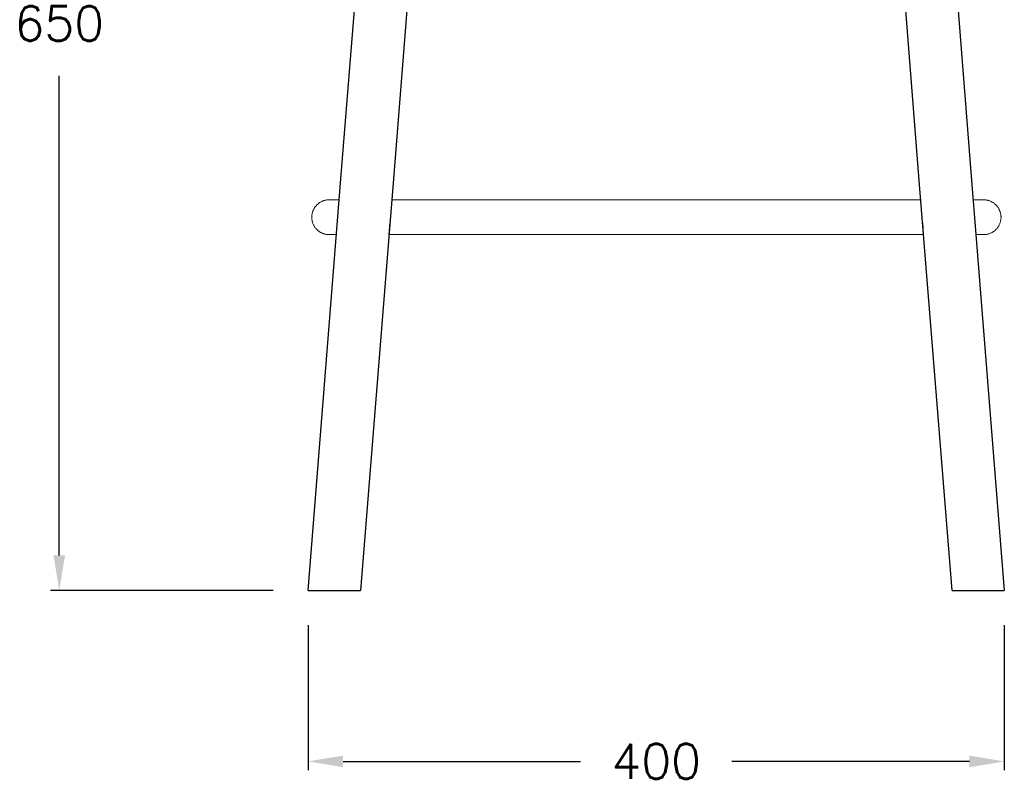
# Model space of a CAD drawing. Extents: x 27574 to 28855, y 11051 to 12487.
# Tile 4 of 6: x 28290 to 28855, y 11051 to 11489. Entities that reach past the tile are written whole.
import ezdxf

# ---------------------------------------------------------------- set-up
doc = ezdxf.new("R2010")
doc.units = 0
doc.header["$LTSCALE"] = 0.5
doc.layers.get('DEFPOINTS').update_dxf_attribs({"linetype": 'CONTINUOUS'})
doc.layers.add('2D$Visibile$Curve', color=7, linetype='CONTINUOUS', lineweight=25, true_color=0x000000)
doc.layers.add('2D$Visibile$Tangenti', color=252, linetype='CONTINUOUS', lineweight=20, true_color=0x696969)
doc.styles.get("Standard").update_dxf_attribs({"font": 'txt.shx', "bigfont": 'bigfont.shx'})
doc.dimstyles.new('STANDARD_ACAD', dxfattribs={"dimtxt": 0.18, "dimasz": 0.18, "dimexe": 0.18, "dimexo": 0.0625, "dimgap": 0.09, "dimtad": 0, "dimtih": 1, "dimtoh": 1, "dimdec": 4, "dimzin": 0, "dimdsep": 46, "dimtxsty": 'Standard', "dimcen": 0.09, "dimadec": 0, "dimazin": 0, "dimtfac": 1, "dimtdec": 4, "dimtofl": 0, "dimtmove": 0, "dimatfit": 3, "dimfxl": 1, "dimtolj": 1, "dimtzin": 0, "dimarcsym": 0})

# ---------------------------------------------------------------- blocks, each defined once
blk = doc.blocks.new('*D366')
at = {"layer": '2D$Visibile$Tangenti', "color": 0, "lineweight": -2, "transparency": 16777216}
for p, q in [((28455.28, 11141.95), (28455.28, 11058.84)), ((28854.55, 11141.95), (28854.55, 11058.84)), ((28475.28, 11063.84), (28611.58, 11063.84)), ((28834.55, 11063.84), (28698.25, 11063.84))]:
    blk.add_line(p, q, dxfattribs=at)
at = {"layer": '2D$Visibile$Tangenti', "color": 0, "transparency": 16777216}
for points in [[(28475.28, 11067.17), (28475.28, 11060.5), (28455.28, 11063.84)], [(28834.55, 11067.17), (28834.55, 11060.5), (28854.55, 11063.84)]]:
    blk.add_solid(points, dxfattribs=at)
at = {"layer": 'DEFPOINTS', "color": 0, "transparency": 16777216}
for p in [(28455.28, 11161.95), (28854.55, 11161.95), (28455.28, 11063.84)]:
    blk.add_point(p, dxfattribs=at)
at = {"layer": '2D$Visibile$Tangenti', "color": 0, "transparency": 16777216, "insert": (28654.91, 11063.84), "char_height": 20, "attachment_point": 5}
blk.add_mtext('\\A1;400', dxfattribs=at)
blk = doc.blocks.new('*D363')
at = {"layer": '2D$Visibile$Tangenti', "color": 0, "lineweight": -2, "transparency": 16777216}
for p, q in [((28422.55, 11812.16), (28307.57, 11812.16)), ((28312.57, 11792.16), (28312.57, 11517.06)), ((28312.57, 11181.95), (28312.57, 11457.06)), ((28435.28, 11161.95), (28307.57, 11161.95))]:
    blk.add_line(p, q, dxfattribs=at)
at = {"layer": '2D$Visibile$Tangenti', "color": 0, "transparency": 16777216}
for points in [[(28309.24, 11792.16), (28315.91, 11792.16), (28312.57, 11812.16)], [(28309.24, 11181.95), (28315.91, 11181.95), (28312.57, 11161.95)]]:
    blk.add_solid(points, dxfattribs=at)
at = {"layer": 'DEFPOINTS', "color": 0, "transparency": 16777216}
for p in [(28442.55, 11812.16), (28312.57, 11161.95), (28455.28, 11161.95)]:
    blk.add_point(p, dxfattribs=at)
at = {"layer": '2D$Visibile$Tangenti', "color": 0, "transparency": 16777216, "insert": (28312.57, 11487.06), "char_height": 20, "attachment_point": 5}
blk.add_mtext('\\A1;650', dxfattribs=at)

msp = doc.modelspace()

# ---------------------------------------------------------------- linework, layer by layer
at = {"layer": '2D$Visibile$Curve', "color": 0}
for p, q in [((28802.58, 11813.39), (28835.8, 11396.95)), ((28474.12, 11397.95), (28505.63, 11793.44)), ((28531.9, 11745.64), (28504.15, 11397.95)), ((28805.8, 11396.95), (28779.79, 11722.99)), ((28455.28, 11161.95), (28474.12, 11397.95)), ((28504.15, 11397.95), (28485.35, 11161.95)), ((28824.55, 11161.95), (28805.8, 11396.95)), ((28835.8, 11396.95), (28838.27, 11365.95)), ((28502.15, 11372.86), (28501.6, 11365.95)), ((28808.27, 11365.95), (28807.73, 11372.79)), ((28838.27, 11365.95), (28854.55, 11161.95)), ((28455.28, 11161.95), (28485.35, 11161.95)), ((28824.55, 11161.95), (28854.55, 11161.95))]:
    msp.add_line(p, q, dxfattribs=at)
at = {"layer": '2D$Visibile$Tangenti', "color": 0}
for p, q in [((28461.6, 11384.12), (28461.33, 11383.92)), ((28461.88, 11384.31), (28461.6, 11384.12)), ((28462.17, 11384.5), (28461.88, 11384.31)), ((28462.47, 11384.67), (28462.17, 11384.5)), ((28462.77, 11384.83), (28462.47, 11384.67)), ((28463.07, 11384.98), (28462.77, 11384.83)), ((28463.38, 11385.12), (28463.07, 11384.98)), ((28463.7, 11385.25), (28463.38, 11385.12)), ((28464.02, 11385.37), (28463.7, 11385.25)), ((28464.34, 11385.48), (28464.02, 11385.37)), ((28464.67, 11385.58), (28464.34, 11385.48)), ((28465, 11385.67), (28464.67, 11385.58)), ((28465.33, 11385.74), (28465, 11385.67)), ((28465.67, 11385.81), (28465.33, 11385.74)), ((28466.01, 11385.86), (28465.67, 11385.81)), ((28466.34, 11385.9), (28466.01, 11385.86)), ((28466.69, 11385.93), (28466.34, 11385.9)), ((28467.03, 11385.95), (28466.69, 11385.93)), ((28467.37, 11385.95), (28467.03, 11385.95)), ((28473.16, 11385.95), (28467.37, 11385.95)), ((28503.2, 11385.95), (28533.45, 11385.95)), ((28533.45, 11385.95), (28655.01, 11385.95)), ((28655.01, 11385.95), (28776.57, 11385.95)), ((28776.57, 11385.95), (28806.68, 11385.95)), ((28836.68, 11385.95), (28842.65, 11385.95)), ((28842.65, 11385.95), (28842.99, 11385.95)), ((28842.99, 11385.95), (28843.33, 11385.93)), ((28843.33, 11385.93), (28843.67, 11385.9)), ((28843.67, 11385.9), (28844.01, 11385.86)), ((28844.01, 11385.86), (28844.35, 11385.81)), ((28844.35, 11385.81), (28844.69, 11385.74)), ((28844.69, 11385.74), (28845.02, 11385.67)), ((28845.02, 11385.67), (28845.35, 11385.58)), ((28845.35, 11385.58), (28845.68, 11385.48)), ((28845.68, 11385.48), (28846, 11385.37)), ((28846, 11385.37), (28846.32, 11385.25)), ((28846.32, 11385.25), (28846.64, 11385.12)), ((28846.64, 11385.12), (28846.95, 11384.98)), ((28846.95, 11384.98), (28847.25, 11384.83)), ((28847.25, 11384.83), (28847.55, 11384.67)), ((28847.55, 11384.67), (28847.85, 11384.5)), ((28847.85, 11384.5), (28848.14, 11384.31)), ((28848.14, 11384.31), (28848.42, 11384.12)), ((28848.42, 11384.12), (28848.69, 11383.92)), ((28457.74, 11378.65), (28457.65, 11378.32)), ((28457.84, 11378.98), (28457.74, 11378.65)), ((28457.94, 11379.3), (28457.84, 11378.98)), ((28458.06, 11379.62), (28457.94, 11379.3)), ((28458.2, 11379.94), (28458.06, 11379.62)), ((28458.34, 11380.25), (28458.2, 11379.94)), ((28458.49, 11380.55), (28458.34, 11380.25)), ((28458.65, 11380.85), (28458.49, 11380.55)), ((28458.82, 11381.15), (28458.65, 11380.85)), ((28459.01, 11381.44), (28458.82, 11381.15)), ((28459.2, 11381.72), (28459.01, 11381.44)), ((28459.4, 11381.99), (28459.2, 11381.72)), ((28459.61, 11382.26), (28459.4, 11381.99)), ((28459.83, 11382.52), (28459.61, 11382.26)), ((28460.06, 11382.78), (28459.83, 11382.52)), ((28460.3, 11383.02), (28460.06, 11382.78)), ((28460.54, 11383.26), (28460.3, 11383.02)), ((28460.8, 11383.49), (28460.54, 11383.26)), ((28461.06, 11383.71), (28460.8, 11383.49)), ((28461.33, 11383.92), (28461.06, 11383.71)), ((28848.69, 11383.92), (28848.96, 11383.71)), ((28848.96, 11383.71), (28849.22, 11383.49)), ((28849.22, 11383.49), (28849.48, 11383.26)), ((28849.48, 11383.26), (28849.72, 11383.02)), ((28849.72, 11383.02), (28849.96, 11382.78)), ((28849.96, 11382.78), (28850.19, 11382.52)), ((28850.19, 11382.52), (28850.41, 11382.26)), ((28850.41, 11382.26), (28850.62, 11381.99)), ((28850.62, 11381.99), (28850.82, 11381.72)), ((28850.82, 11381.72), (28851.01, 11381.44)), ((28851.01, 11381.44), (28851.2, 11381.15)), ((28851.2, 11381.15), (28851.37, 11380.85)), ((28851.37, 11380.85), (28851.53, 11380.55)), ((28851.53, 11380.55), (28851.68, 11380.25)), ((28851.68, 11380.25), (28851.82, 11379.94)), ((28851.82, 11379.94), (28851.95, 11379.62)), ((28851.95, 11379.62), (28852.07, 11379.3)), ((28852.07, 11379.3), (28852.18, 11378.98)), ((28852.18, 11378.98), (28852.28, 11378.65)), ((28852.28, 11378.65), (28852.37, 11378.32)), ((28457.39, 11376.63), (28457.37, 11376.29)), ((28457.37, 11376.29), (28457.37, 11375.95)), ((28457.37, 11375.95), (28457.37, 11375.61)), ((28457.37, 11375.61), (28457.39, 11375.27)), ((28457.42, 11376.97), (28457.39, 11376.63)), ((28457.39, 11375.27), (28457.42, 11374.93)), ((28457.46, 11377.31), (28457.42, 11376.97)), ((28457.42, 11374.93), (28457.46, 11374.59)), ((28457.51, 11377.65), (28457.46, 11377.31)), ((28457.46, 11374.59), (28457.51, 11374.25)), ((28457.58, 11377.99), (28457.51, 11377.65)), ((28457.51, 11374.25), (28457.58, 11373.92)), ((28457.65, 11378.32), (28457.58, 11377.99)), ((28457.58, 11373.92), (28457.65, 11373.58)), ((28457.65, 11373.58), (28457.74, 11373.25)), ((28457.74, 11373.25), (28457.84, 11372.93)), ((28457.84, 11372.93), (28457.94, 11372.6)), ((28852.18, 11372.93), (28852.07, 11372.6)), ((28852.28, 11373.25), (28852.18, 11372.93)), ((28852.37, 11373.58), (28852.28, 11373.25)), ((28852.37, 11378.32), (28852.44, 11377.99)), ((28852.44, 11373.92), (28852.37, 11373.58)), ((28852.44, 11377.99), (28852.51, 11377.65)), ((28852.51, 11374.25), (28852.44, 11373.92)), ((28852.51, 11377.65), (28852.56, 11377.31)), ((28852.56, 11374.59), (28852.51, 11374.25)), ((28852.56, 11377.31), (28852.6, 11376.97)), ((28852.6, 11374.93), (28852.56, 11374.59)), ((28852.6, 11376.97), (28852.63, 11376.63)), ((28852.63, 11375.27), (28852.6, 11374.93)), ((28852.63, 11376.63), (28852.65, 11376.29)), ((28852.65, 11375.61), (28852.63, 11375.27)), ((28852.65, 11376.29), (28852.65, 11375.95)), ((28852.65, 11375.95), (28852.65, 11375.61)), ((28457.94, 11372.6), (28458.06, 11372.28)), ((28458.06, 11372.28), (28458.2, 11371.97)), ((28458.2, 11371.97), (28458.34, 11371.66)), ((28458.34, 11371.66), (28458.49, 11371.35)), ((28458.49, 11371.35), (28458.65, 11371.05)), ((28458.65, 11371.05), (28458.82, 11370.76)), ((28458.82, 11370.76), (28459.01, 11370.47)), ((28459.01, 11370.47), (28459.2, 11370.18)), ((28459.2, 11370.18), (28459.4, 11369.91)), ((28459.4, 11369.91), (28459.61, 11369.64)), ((28459.61, 11369.64), (28459.83, 11369.38)), ((28459.83, 11369.38), (28460.06, 11369.13)), ((28460.06, 11369.13), (28460.3, 11368.88)), ((28460.3, 11368.88), (28460.54, 11368.64)), ((28460.54, 11368.64), (28460.8, 11368.41)), ((28460.8, 11368.41), (28461.06, 11368.19)), ((28461.06, 11368.19), (28461.33, 11367.98)), ((28461.33, 11367.98), (28461.6, 11367.78)), ((28461.6, 11367.78), (28461.88, 11367.59)), ((28461.88, 11367.59), (28462.17, 11367.41)), ((28462.17, 11367.41), (28462.47, 11367.23)), ((28462.47, 11367.23), (28462.77, 11367.07)), ((28847.55, 11367.23), (28847.25, 11367.07)), ((28847.85, 11367.41), (28847.55, 11367.23)), ((28848.14, 11367.59), (28847.85, 11367.41)), ((28848.42, 11367.78), (28848.14, 11367.59)), ((28848.69, 11367.98), (28848.42, 11367.78)), ((28848.96, 11368.19), (28848.69, 11367.98)), ((28849.22, 11368.41), (28848.96, 11368.19)), ((28849.48, 11368.64), (28849.22, 11368.41)), ((28849.72, 11368.88), (28849.48, 11368.64)), ((28849.96, 11369.13), (28849.72, 11368.88)), ((28850.19, 11369.38), (28849.96, 11369.13)), ((28850.41, 11369.64), (28850.19, 11369.38)), ((28850.62, 11369.91), (28850.41, 11369.64)), ((28850.82, 11370.18), (28850.62, 11369.91)), ((28851.01, 11370.47), (28850.82, 11370.18)), ((28851.2, 11370.76), (28851.01, 11370.47)), ((28851.37, 11371.05), (28851.2, 11370.76)), ((28851.53, 11371.35), (28851.37, 11371.05)), ((28851.68, 11371.66), (28851.53, 11371.35)), ((28851.82, 11371.97), (28851.68, 11371.66)), ((28851.95, 11372.28), (28851.82, 11371.97)), ((28852.07, 11372.6), (28851.95, 11372.28)), ((28462.77, 11367.07), (28463.07, 11366.92)), ((28463.07, 11366.92), (28463.38, 11366.78)), ((28463.38, 11366.78), (28463.7, 11366.65)), ((28463.7, 11366.65), (28464.02, 11366.53)), ((28464.02, 11366.53), (28464.34, 11366.42)), ((28464.34, 11366.42), (28464.67, 11366.32)), ((28464.67, 11366.32), (28465, 11366.24)), ((28465, 11366.24), (28465.33, 11366.16)), ((28465.33, 11366.16), (28465.67, 11366.1)), ((28465.67, 11366.1), (28466.01, 11366.04)), ((28466.01, 11366.04), (28466.34, 11366)), ((28466.34, 11366), (28466.69, 11365.97)), ((28466.69, 11365.97), (28467.03, 11365.96)), ((28467.03, 11365.96), (28467.37, 11365.95)), ((28467.37, 11365.95), (28471.57, 11365.95)), ((28533.45, 11365.95), (28501.6, 11365.95)), ((28655.01, 11365.95), (28533.45, 11365.95)), ((28776.57, 11365.95), (28655.01, 11365.95)), ((28808.27, 11365.95), (28776.57, 11365.95)), ((28842.65, 11365.95), (28838.27, 11365.95)), ((28842.99, 11365.96), (28842.65, 11365.95)), ((28843.33, 11365.97), (28842.99, 11365.96)), ((28843.67, 11366), (28843.33, 11365.97)), ((28844.01, 11366.04), (28843.67, 11366)), ((28844.35, 11366.1), (28844.01, 11366.04)), ((28844.69, 11366.16), (28844.35, 11366.1)), ((28845.02, 11366.24), (28844.69, 11366.16)), ((28845.35, 11366.32), (28845.02, 11366.24)), ((28845.68, 11366.42), (28845.35, 11366.32)), ((28846, 11366.53), (28845.68, 11366.42)), ((28846.32, 11366.65), (28846, 11366.53)), ((28846.64, 11366.78), (28846.32, 11366.65)), ((28846.95, 11366.92), (28846.64, 11366.78)), ((28847.25, 11367.07), (28846.95, 11366.92))]:
    msp.add_line(p, q, dxfattribs=at)

# ---------------------------------------------------------------- dimensions: what is measured, and where the dimension line sits
at = {"layer": '2D$Visibile$Tangenti'}
dim = msp.add_linear_dim(base=(28312.57, 11161.95), p1=(28442.55, 11812.16), p2=(28455.28, 11161.95), angle=90, dimstyle='STANDARD_ACAD', override={"dimtxt": 20, "dimasz": 20, "dimexe": 5, "dimexo": 20, "dimgap": 20, "dimdec": 0, "dimcen": 5, "dimtdec": 0, "dimtmove": 2}, dxfattribs=at)
dim.commit()
dim.dimension.update_dxf_attribs({"geometry": '*D363', "text_midpoint": (28312.57, 11487.06)})
dim = msp.add_linear_dim(base=(28455.28, 11063.84), p1=(28854.55, 11161.95), p2=(28455.28, 11161.95), text='400', dimstyle='STANDARD_ACAD', override={"dimtxt": 20, "dimasz": 20, "dimexe": 5, "dimexo": 20, "dimgap": 20, "dimdec": 0, "dimcen": 5, "dimtdec": 0, "dimtmove": 2}, dxfattribs=at)
dim.commit()
dim.dimension.update_dxf_attribs({"geometry": '*D366', "text_midpoint": (28654.91, 11063.84)})

doc.saveas('drawing.dxf')
